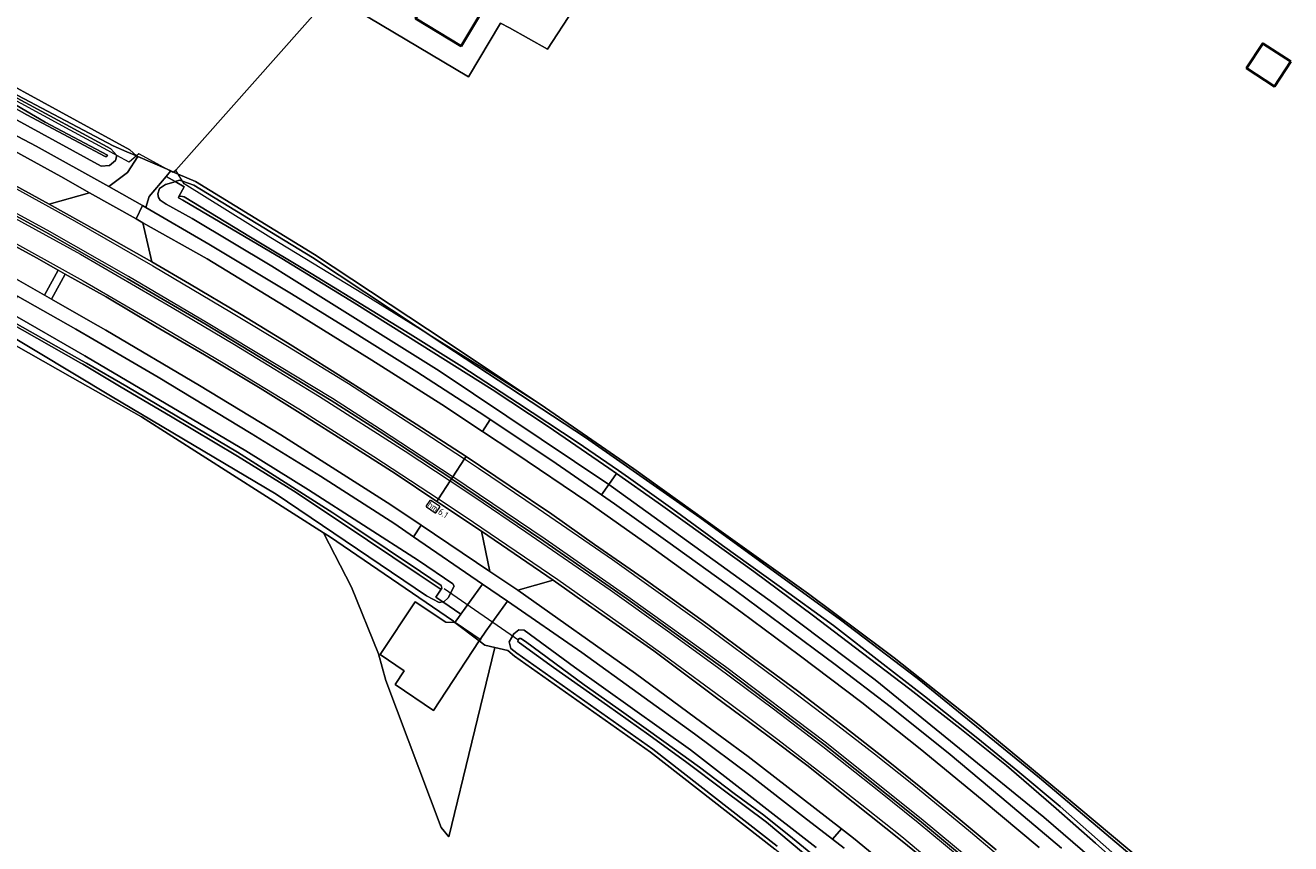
# Model space of a CAD drawing. Header units: metres. Extents: x 178952 to 185583, y 415201 to 419317.
# Tile 77 of 165: x 182564 to 182734, y 416909 to 417019. Entities that reach past the tile are written whole.
import ezdxf
from ezdxf.enums import TextEntityAlignment as Align

# ---------------------------------------------------------------- set-up
doc = ezdxf.new("R2010")
doc.units = ezdxf.units.M
for name, color, linetype, lineweight in [('B-WE-AM-AS_WEG-T18', 1, 'Continuous', 18), ('B-WE-VW-HECTOMETRERING-S', 7, 'Continuous', 25), ('B-XX-FV-GELEIDING_WILDRASTER-G', 253, 'Continuous', 18), ('B-XX-GR-BEPLANTING_CULTUUR_BOSPLANTSOEN-GV', 253, 'Continuous', 18), ('B-XX-IE-TERREINAFSCHEIDING_KUNSTMATIG_HEKWERK_RASTER-G', 253, 'IE-TERREINAFSCHEIDING-KUNSTMATIG', 18), ('B-XX-KW-KUNSTWERK_DUIKER-G', 252, 'Continuous', 18), ('B-XX-OG-BEBOUWING-GV', 252, 'Continuous', 35), ('B-XX-OG-BEBOUWING_SCHUUR-GV', 252, 'Continuous', 35), ('B-XX-OG-TERREIN_CULTUURSCHEIDING-GV', 253, 'Continuous', 18), ('B-XX-OG-TERREIN_ERF-GV', 253, 'Continuous', 18), ('B-XX-OG-WATER_SLOOT-GV', 253, 'Continuous', 18), ('B-XX-OG-WEG-GV', 253, 'Continuous', 18), ('B-XX-VH-VERHARDING_ASFALT-GV', 251, 'Continuous', 18), ('B-XX-VH-VERHARDING_BETONSTRAATSTEEN-GV', 251, 'Continuous', 18), ('B-XX-VH-VERHARDING_STRAATBAKSTEEN-GV', 251, 'Continuous', 18), ('B-XX-VW-MARKERING-G', 253, 'Continuous', 18)]:
    doc.layers.add(name, color=color, linetype=linetype, lineweight=lineweight)
doc.styles.add('NLCS-ISO', font='NLCS-ISO.ttf')
doc.styles.add('NLCS-ISO-M500-T18', font='NLCS-ISO.ttf', dxfattribs={"height": 0.9})
doc.linetypes.add('IE-TERREINAFSCHEIDING-KUNSTMATIG', pattern='A,4,[82,NLCS.SHX,S=0.75,R=90,X=0,Y=0],4,-2', length=10)

# ---------------------------------------------------------------- blocks, each defined once
blk = doc.blocks.new('SVW-HECTOMETERPAAL-SO')
at = {"lineweight": 18}
blk.add_lwpolyline([(-0.71, -0.52), (0.71, -0.52, 0.414214), (0.8, -0.44), (0.8, 0.44, 0.414214), (0.71, 0.52), (-0.71, 0.52, 0.414214), (-0.8, 0.44), (-0.8, -0.44, 0.414214)], format="xyb", close=True, dxfattribs=at)
at = {"lineweight": 18, "style": 'NLCS-ISO'}
blk.add_text('hm', height=0.9, dxfattribs=at).set_placement((0, 0), align=Align.MIDDLE_CENTER)

msp = doc.modelspace()

# ---------------------------------------------------------------- linework, layer by layer
at = {"layer": 'B-XX-FV-GELEIDING_WILDRASTER-G'}
for points in [[(182579.025, 417002.017), (182578.933, 417002.068), (182578.603, 417001.777), (182577.642, 417000.929), (182575.953, 417001.853), (182574.738, 417002.514), (182569.669, 417005.267), (182559.436, 417010.781), (182547.669, 417016.984), (182547.791, 417017.165), (182548.07, 417017.583), (182548.542, 417018.288)], [(182583.209, 416999.717), (182579.025, 417002.017)], [(182721.462, 416900.853), (182714.561, 416906.452), (182703.545, 416915.665), (182692.325, 416924.989), (182680.858, 416934.086), (182679.426, 416935.152), (182669.279, 416942.704), (182657.509, 416951.121), (182645.724, 416959.544), (182644.418, 416960.448), (182633.785, 416967.807), (182626.53, 416972.443), (182609.247, 416983.145), (182596.742, 416990.713), (182585.06, 416997.993), (182584.827, 416998.369), (182584.234, 416999.324), (182583.904, 416999.856), (182583.613, 416999.594), (182583.544, 416999.533), (182583.209, 416999.717)], [(182625.142, 416936.445), (182621.62, 416938.853)]]:
    msp.add_lwpolyline(points, dxfattribs=at)
at = {"layer": 'B-XX-GR-BEPLANTING_CULTUUR_BOSPLANTSOEN-GV'}
msp.add_lwpolyline([(182626.964, 416935.459), (182625.594, 416935.784), (182624.845, 416936.355), (182618.69, 416926.97), (182613.53, 416930.48), (182614.75, 416932.3), (182611.51, 416934.53), (182616.21, 416941.63), (182620.37, 416938.86), (182621.574, 416938.849), (182621.411, 416938.977), (182621.368, 416939.006), (182604.659, 416950.415), (182603.869, 416950.918), (182607.609, 416943.624), (182611.287, 416934.622), (182612.26, 416931.029), (182619.708, 416911.198), (182620.773, 416909.939)], close=True, dxfattribs=at)
at = {"layer": 'B-XX-IE-TERREINAFSCHEIDING_KUNSTMATIG_HEKWERK_RASTER-G', "ltscale": 0.2, "flags": 128}
msp.add_lwpolyline([(182625.594, 416935.784), (182624.845, 416936.355), (182621.578, 416938.849)], dxfattribs=at)
at = {"layer": 'B-XX-KW-KUNSTWERK_DUIKER-G'}
msp.add_lwpolyline([(182620.125, 416943.418), (182630.216, 416936.469)], dxfattribs=at)
at = {"layer": 'B-XX-OG-BEBOUWING-GV'}
msp.add_lwpolyline([(182628.11, 417026.03), (182622.46, 417029.5), (182616.622, 417033.19), (182615.32, 417031.08), (182613.88, 417028.672), (182611.3, 417024.392), (182616.76, 417021.101), (182616.28, 417020.31), (182622.41, 417016.592), (182624.99, 417020.872)], close=True, dxfattribs=at)
at = {"layer": 'B-XX-OG-BEBOUWING_SCHUUR-GV'}
msp.add_lwpolyline([(182734.344, 417014.511), (182730.567, 417016.958), (182728.392, 417013.601), (182732.169, 417011.154)], close=True, dxfattribs=at)
at = {"layer": 'B-XX-OG-TERREIN_CULTUURSCHEIDING-GV'}
msp.add_lwpolyline([(182458.633, 417061.71), (182458.342, 417060.329), (182484.03, 417048.336), (182488.445, 417046.275), (182513.152, 417034.546), (182515.13, 417033.607), (182547.661, 417018.145), (182547.995, 417017.686), (182548.07, 417017.583), (182575.483, 417003.136), (182577.319, 417002.336), (182578.603, 417001.777), (182577.711, 417002.591), (182548.573, 417018.54), (182540.166, 417022.723), (182540.037, 417022.832), (182459.795, 417061.102)], close=True, dxfattribs=at)
for points in [[(182641.014, 417026.829), (182634.075, 417016.2), (182628.961, 417019.047), (182627.737, 417019.695), (182623.396, 417012.466), (182604.887, 417023.525), (182583.904, 416999.856), (182583.613, 416999.594), (182584.234, 416999.324), (182586.569, 416998.307), (182602.623, 416988.5), (182620.376, 416976.744), (182633.785, 416967.807), (182644.418, 416960.448), (182645.724, 416959.544), (182657.509, 416951.121), (182669.279, 416942.704), (182679.426, 416935.152), (182680.858, 416934.086), (182692.325, 416924.989), (182703.545, 416915.665), (182714.561, 416906.452)], [(182702.944, 416789.114), (182714.125, 416831.81), (182721.263, 416858.579), (182721.342, 416858.998), (182721.145, 416859.618), (182720.545, 416860.158), (182720.231, 416860.425), (182715.524, 416864.354), (182699.249, 416879.277), (182686.14, 416890.949), (182664.76, 416908.254), (182647.968, 416921.348), (182629.632, 416934.278), (182628.696, 416935.048), (182626.964, 416935.459), (182620.773, 416909.939), (182619.708, 416911.198), (182612.26, 416931.029), (182611.287, 416934.622), (182607.609, 416943.624), (182603.869, 416950.918), (182579.27, 416966.586), (182569.99, 416971.841), (182556.386, 416979.545)]]:
    msp.add_lwpolyline(points, dxfattribs=at)
at = {"layer": 'B-XX-OG-TERREIN_ERF-GV'}
for points in [[(182611.3, 417024.392), (182613.88, 417028.672), (182615.32, 417031.08), (182616.622, 417033.19), (182622.46, 417029.5), (182628.11, 417026.03), (182624.99, 417020.872), (182622.41, 417016.592), (182616.28, 417020.31), (182616.76, 417021.101)], [(182624.845, 416936.355), (182621.574, 416938.849), (182620.37, 416938.86), (182616.21, 416941.63), (182611.51, 416934.53), (182614.75, 416932.3), (182613.53, 416930.48), (182618.69, 416926.97)]]:
    msp.add_lwpolyline(points, close=True, dxfattribs=at)
msp.add_lwpolyline([(182548.573, 417018.54), (182577.711, 417002.591), (182578.603, 417001.777), (182578.807, 417001.688), (182582.741, 416999.974), (182583.24, 416999.757), (182583.613, 416999.594), (182583.904, 416999.856), (182604.887, 417023.525), (182623.396, 417012.466), (182627.737, 417019.695), (182628.961, 417019.047), (182634.075, 417016.2), (182641.014, 417026.829)], dxfattribs=at)
at = {"layer": 'B-XX-OG-WATER_SLOOT-GV'}
for points in [[(182557.642, 417011.347), (182566.305, 417006.346), (182574.69, 417001.88), (182574.628, 417001.687), (182574.376, 417001.68), (182563.823, 417007.342), (182555.11, 417012.21)], [(182555.11, 417012.21), (182563.823, 417007.342), (182574.376, 417001.68), (182574.628, 417001.687), (182574.69, 417001.88), (182566.305, 417006.346), (182557.642, 417011.347)], [(182555.804, 417010.261), (182573.832, 417000.413), (182574.991, 417000.483), (182575.764, 417001.172), (182575.953, 417001.853), (182575.168, 417002.737), (182562.5, 417009.569)], [(182717.869, 416903.193), (182700.466, 416917.865), (182683.928, 416931.347), (182673.584, 416939.18), (182654.616, 416952.979), (182644.264, 416960.226), (182639.18, 416963.785), (182620.1, 416976.326), (182602.355, 416988.078), (182586.356, 416997.851), (182584.827, 416998.369), (182584.418, 416998.507), (182583.856, 416998.313), (182585.047, 416997.629), (182584.336, 416996.311), (182584.616, 416996.35), (182585.048, 416996.266), (182593.995, 416990.841), (182602.183, 416985.93), (182610.431, 416980.902), (182615.542, 416977.748), (182622.508, 416973.377), (182630.024, 416968.48), (182638.076, 416963.156), (182643.653, 416959.342), (182645.01, 416958.415), (182650.968, 416954.11), (182657.697, 416949.223), (182665.331, 416943.726), (182672.652, 416938.429), (182679.359, 416933.2), (182684.934, 416928.902), (182692.136, 416923.196), (182697.509, 416918.784), (182703.246, 416914.011), (182710.23, 416907.861)], [(182710.23, 416907.861), (182703.246, 416914.011), (182697.509, 416918.784), (182692.136, 416923.196), (182684.934, 416928.902), (182679.359, 416933.2), (182672.652, 416938.429), (182665.331, 416943.726), (182657.697, 416949.223), (182650.968, 416954.11), (182645.01, 416958.415), (182643.653, 416959.342), (182638.076, 416963.156), (182630.024, 416968.48), (182622.508, 416973.377), (182615.542, 416977.748), (182610.431, 416980.902), (182602.183, 416985.93), (182593.995, 416990.841), (182585.048, 416996.266), (182584.616, 416996.35), (182584.336, 416996.311), (182584.3, 416996.127), (182584.889, 416995.799), (182598.231, 416987.923), (182607.977, 416981.963), (182615.207, 416977.413), (182626.601, 416970.261), (182634.164, 416965.259), (182642.35, 416959.637), (182643.363, 416958.924), (182648.982, 416954.967), (182655.334, 416950.419), (182661.923, 416945.73), (182669.95, 416939.721), (182675.467, 416935.571), (182682.937, 416929.864), (182689.697, 416924.584), (182695.992, 416919.523), (182702.706, 416913.724), (182708.025, 416909.052), (182714.725, 416903.105)], [(182554.281, 416981.902), (182570.261, 416972.321), (182575.1, 416969.42), (182597.455, 416956.152), (182617.728, 416942.445), (182619.441, 416941.539), (182619.956, 416941.612), (182618.998, 416942.272), (182619.792, 416943.45), (182619.569, 416943.372), (182616.772, 416945.28), (182606.22, 416952.342), (182599.793, 416956.599), (182592.262, 416961.253), (182583.221, 416966.669), (182576.569, 416970.561), (182571.383, 416973.665), (182571.11, 416973.819), (182559.204, 416980.545)], [(182559.204, 416980.545), (182571.11, 416973.819), (182571.383, 416973.665), (182576.569, 416970.561), (182583.221, 416966.669), (182592.262, 416961.253), (182599.793, 416956.599), (182606.22, 416952.342), (182616.772, 416945.28), (182619.569, 416943.372), (182619.792, 416943.45), (182619.723, 416943.848), (182616.944, 416945.704), (182608.093, 416951.657), (182605.1, 416953.631), (182592.243, 416961.797), (182577.305, 416970.69), (182571.887, 416973.802), (182571.29, 416974.138), (182561.493, 416979.662)], [(182714.725, 416903.105), (182708.025, 416909.052), (182702.706, 416913.724), (182695.992, 416919.523), (182689.697, 416924.584), (182682.937, 416929.864), (182675.467, 416935.571), (182669.95, 416939.721), (182661.923, 416945.73), (182655.334, 416950.419), (182648.982, 416954.967), (182643.363, 416958.924), (182642.331, 416957.432), (182642.968, 416957.004), (182664.594, 416941.421), (182678.259, 416931.109), (182701.059, 416912.575), (182716.359, 416899.37)], [(182670.319, 416908.495), (182653.375, 416921.669), (182637.724, 416932.822), (182630.932, 416937.808), (182630.218, 416937.849), (182629.506, 416937.317), (182628.918, 416936.216), (182629.141, 416935.33), (182629.935, 416934.676), (182648.266, 416921.75), (182665.071, 416908.646)], [(182668.617, 416907.739), (182663.629, 416911.886), (182657.771, 416916.254), (182652.883, 416919.943), (182647.726, 416923.672), (182642.169, 416927.621), (182634.86, 416932.743), (182630.301, 416936.091), (182630.089, 416936.285), (182630.111, 416936.511), (182630.225, 416936.673), (182630.452, 416936.696), (182631.082, 416936.267), (182639.007, 416930.43), (182644.066, 416926.878), (182649.786, 416922.791), (182654.6, 416919.331), (182659.252, 416915.756), (182663.241, 416912.835), (182667.105, 416909.721), (182671.105, 416906.504)]]:
    msp.add_lwpolyline(points, dxfattribs=at)
for points in [[(182584.336, 416996.311), (182585.047, 416997.629), (182583.856, 416998.313), (182583.659, 416998.246), (182582.542, 416997.938), (182581.719, 416997.378), (182581.475, 416996.681), (182581.598, 416996.15), (182581.813, 416995.831), (182582.64, 416995.27), (182586.114, 416993.323), (182596.877, 416986.906), (182599.172, 416985.471), (182619.438, 416972.792), (182642.331, 416957.432), (182643.363, 416958.924), (182642.35, 416959.637), (182634.164, 416965.259), (182626.601, 416970.261), (182615.207, 416977.413), (182607.977, 416981.963), (182598.231, 416987.923), (182584.889, 416995.799), (182584.3, 416996.127)], [(182561.336, 416980.753), (182560.896, 416979.999), (182561.493, 416979.662), (182571.29, 416974.138), (182571.887, 416973.802), (182577.305, 416970.69), (182592.243, 416961.797), (182605.1, 416953.631), (182608.093, 416951.657), (182616.944, 416945.704), (182619.723, 416943.848), (182619.792, 416943.45), (182618.998, 416942.272), (182619.956, 416941.612), (182620.062, 416941.627), (182620.659, 416942.167), (182621.499, 416943.716), (182621.28, 416944.073), (182616.661, 416947.195), (182601.807, 416956.721), (182593.357, 416961.984), (182571.879, 416974.68), (182571.667, 416974.803)], [(182671.612, 416905.339), (182671.982, 416905.797), (182671.105, 416906.504), (182667.105, 416909.721), (182663.241, 416912.835), (182659.252, 416915.756), (182654.6, 416919.331), (182649.786, 416922.791), (182644.066, 416926.878), (182639.007, 416930.43), (182631.082, 416936.267), (182630.452, 416936.696), (182630.225, 416936.673), (182630.111, 416936.511), (182630.089, 416936.285), (182630.301, 416936.091), (182634.86, 416932.743), (182642.169, 416927.621), (182647.726, 416923.672), (182652.883, 416919.943), (182657.771, 416916.254), (182663.629, 416911.886), (182668.617, 416907.739)]]:
    msp.add_lwpolyline(points, close=True, dxfattribs=at)
at = {"layer": 'B-XX-OG-WEG-GV'}
for points in [[(182555.927, 417007.89), (182565.068, 417003.089), (182574.905, 416997.642), (182577.381, 416999.524), (182578.807, 417001.688), (182578.603, 417001.777), (182577.319, 417002.336), (182575.483, 417003.136), (182548.07, 417017.583)], [(182562.5, 417009.569), (182575.168, 417002.737), (182575.953, 417001.853), (182575.764, 417001.172), (182574.991, 417000.483), (182573.832, 417000.413), (182555.804, 417010.261)], [(182559.409, 416999.321), (182566.819, 416995.283), (182572.29, 416996.787), (182568.419, 416999.025), (182562.116, 417002.466)], [(182714.561, 416906.452), (182703.545, 416915.665), (182692.325, 416924.989), (182680.858, 416934.086), (182679.426, 416935.152), (182669.279, 416942.704), (182657.509, 416951.121), (182645.724, 416959.544), (182644.418, 416960.448), (182633.785, 416967.807), (182620.376, 416976.744), (182602.623, 416988.5), (182586.569, 416998.307), (182584.234, 416999.324), (182583.613, 416999.594), (182583.24, 416999.757), (182583.209, 416999.717), (182582.624, 416999.021), (182583.856, 416998.313), (182584.418, 416998.507), (182584.827, 416998.369), (182586.356, 416997.851), (182602.355, 416988.078), (182620.1, 416976.326), (182639.18, 416963.785), (182644.264, 416960.226), (182654.616, 416952.979), (182673.584, 416939.18), (182683.928, 416931.347), (182700.466, 416917.865), (182717.869, 416903.193)], [(182700.396, 416908.487), (182692.705, 416914.914), (182684.347, 416921.81), (182676.487, 416928.064), (182668.031, 416934.449), (182660.174, 416940.258), (182647.782, 416949.204), (182639.493, 416955.065), (182629.647, 416961.703), (182625.298, 416964.598), (182619.798, 416968.258), (182610.387, 416974.21), (182599.587, 416980.924), (182588.13, 416987.887), (182579.464, 416992.773), (182580.67, 416987.473), (182585.769, 416984.53), (182592.756, 416980.368), (182598.999, 416976.547), (182605.006, 416972.794), (182610.912, 416969.069), (182616.361, 416965.604), (182623.079, 416961.248), (182629.041, 416957.216), (182634.657, 416953.445), (182640.393, 416949.379), (182646.977, 416944.798), (182655.714, 416938.568), (182661.885, 416933.982), (182667.795, 416929.595), (182674.202, 416924.695), (182679.579, 416920.489), (182684.678, 416916.384), (182689.489, 416912.454), (182694.607, 416908.184)], [(182556.386, 416979.545), (182569.99, 416971.841), (182579.27, 416966.586), (182603.869, 416950.918), (182604.659, 416950.415), (182621.368, 416939.006), (182621.411, 416938.977), (182621.574, 416938.849), (182622.05, 416939.507), (182622.369, 416939.951), (182619.956, 416941.612), (182619.441, 416941.539), (182617.728, 416942.445), (182597.455, 416956.152), (182575.1, 416969.42), (182570.261, 416972.321), (182554.281, 416981.902)], [(182716.359, 416899.37), (182701.059, 416912.575), (182678.259, 416931.109), (182664.594, 416941.421), (182642.968, 416957.004), (182642.331, 416957.432), (182641.372, 416956.046), (182643.115, 416954.835), (182650.303, 416949.707), (182659.429, 416943.147), (182665.735, 416938.484), (182672.863, 416933.181), (182680.283, 416927.488), (182688.121, 416921.268), (182695.387, 416915.183), (182703.43, 416908.395)], [(182687.911, 416904.465), (182681.91, 416909.331), (182675.313, 416914.619), (182669.039, 416919.569), (182663.608, 416923.702), (182656.709, 416928.828), (182648.434, 416934.998), (182639.597, 416941.18), (182634.855, 416944.54), (182630.057, 416943.179), (182645.962, 416931.974), (182654.053, 416925.983), (182661.133, 416920.741), (182673.727, 416911.003), (182675.366, 416909.736), (182684.967, 416901.81)], [(182674.079, 416908.387), (182672.511, 416909.605), (182668.632, 416912.618), (182661.494, 416918.139), (182653.903, 416923.799), (182638.707, 416934.791), (182628.684, 416941.709), (182625.77, 416937.645), (182625.582, 416937.383), (182624.845, 416936.355), (182625.594, 416935.784), (182626.964, 416935.459), (182628.696, 416935.048), (182629.632, 416934.278), (182647.968, 416921.348), (182664.76, 416908.254)], [(182665.071, 416908.646), (182648.266, 416921.75), (182629.935, 416934.676), (182629.141, 416935.33), (182628.918, 416936.216), (182629.506, 416937.317), (182630.218, 416937.849), (182630.932, 416937.808), (182637.724, 416932.822), (182653.375, 416921.669), (182670.319, 416908.495)]]:
    msp.add_lwpolyline(points, dxfattribs=at)
for points in [[(182532.989, 417004.82), (182531.178, 417005.723), (182522.57, 417009.913), (182514.708, 417013.778), (182509.27, 417011.993), (182516.211, 417008.646), (182526.24, 417003.809), (182531.255, 417001.302), (182541.001, 416996.431), (182545.432, 416994.103), (182560.936, 416985.958), (182562.091, 416985.352), (182566.215, 416982.997), (182568.029, 416986.354), (182565.116, 416988.016), (182560.365, 416990.645), (182550.643, 416995.836), (182540.086, 417001.283)], [(182586.114, 416993.323), (182582.64, 416995.27), (182581.813, 416995.831), (182581.598, 416996.15), (182581.475, 416996.681), (182581.719, 416997.378), (182582.542, 416997.938), (182583.659, 416998.246), (182583.856, 416998.313), (182582.624, 416999.021), (182580.339, 416996.302), (182579.888, 416994.833), (182588.371, 416989.884), (182599.551, 416983.195), (182607.045, 416978.536), (182616.442, 416972.637), (182625.612, 416966.705), (182626.354, 416966.213), (182634.654, 416960.711), (182641.372, 416956.046), (182642.331, 416957.432), (182619.438, 416972.792), (182599.172, 416985.471), (182596.877, 416986.906)], [(182568.982, 416985.812), (182567.157, 416982.46), (182572.409, 416979.461), (182574.483, 416978.278), (182587.115, 416970.798), (182598.101, 416964.142), (182612.947, 416954.716), (182617.037, 416951.965), (182626.309, 416945.728), (182625.183, 416951.136), (182619.131, 416955.167), (182613.496, 416958.921), (182606.673, 416963.317), (182601.407, 416966.615), (182595.31, 416970.437), (182587.81, 416974.951), (182581.247, 416978.779), (182574.519, 416982.749)], [(182562.558, 416982.845), (182561.336, 416980.753), (182571.667, 416974.803), (182571.879, 416974.68), (182593.357, 416961.984), (182601.807, 416956.721), (182616.661, 416947.195), (182621.28, 416944.073), (182621.499, 416943.716), (182620.659, 416942.167), (182620.062, 416941.627), (182619.956, 416941.612), (182622.369, 416939.951), (182625.285, 416944.014), (182616.012, 416950.397), (182613.493, 416952.131), (182603.461, 416958.59), (182594.108, 416964.328), (182581.555, 416971.947), (182572.903, 416976.985), (182570.43, 416978.425)]]:
    msp.add_lwpolyline(points, close=True, dxfattribs=at)
at = {"layer": 'B-XX-VH-VERHARDING_ASFALT-GV'}
for points in [[(182562.116, 417002.466), (182568.419, 416999.025), (182572.29, 416996.787), (182578.55, 416993.285), (182579.446, 416995.082), (182574.905, 416997.642), (182565.068, 417003.089), (182555.927, 417007.89)], [(182555.787, 416997.239), (182566.398, 416991.473), (182577.379, 416985.259), (182587.912, 416979.062), (182597.54, 416973.256), (182604.884, 416968.771), (182611.365, 416964.628), (182621.019, 416958.295), (182621.128, 416958.221), (182621.298, 416958.481), (182622.885, 416960.908), (182623.079, 416961.248), (182616.361, 416965.604), (182610.912, 416969.069), (182605.006, 416972.794), (182598.999, 416976.547), (182592.756, 416980.368), (182585.769, 416984.53), (182580.67, 416987.473), (182573.428, 416991.586), (182566.819, 416995.283), (182559.409, 416999.321)], [(182560.365, 416990.645), (182565.116, 416988.016), (182568.029, 416986.354), (182568.982, 416985.812), (182574.519, 416982.749), (182581.247, 416978.779), (182587.81, 416974.951), (182595.31, 416970.437), (182601.407, 416966.615), (182606.673, 416963.317), (182613.496, 416958.921), (182619.131, 416955.167), (182619.349, 416955.5), (182620.944, 416957.939), (182621.128, 416958.221), (182621.019, 416958.295), (182611.365, 416964.628), (182604.884, 416968.771), (182597.54, 416973.256), (182587.912, 416979.062), (182577.379, 416985.259), (182566.398, 416991.473), (182555.787, 416997.239)], [(182703.43, 416908.395), (182695.387, 416915.183), (182688.121, 416921.268), (182680.283, 416927.488), (182672.863, 416933.181), (182665.735, 416938.484), (182659.429, 416943.147), (182650.303, 416949.707), (182643.115, 416954.835), (182641.372, 416956.046), (182634.654, 416960.711), (182626.354, 416966.213), (182625.298, 416964.598), (182629.647, 416961.703), (182639.493, 416955.065), (182647.782, 416949.204), (182660.174, 416940.258), (182668.031, 416934.449), (182676.487, 416928.064), (182684.347, 416921.81), (182692.705, 416914.914), (182700.396, 416908.487)], [(182694.607, 416908.184), (182689.489, 416912.454), (182684.678, 416916.384), (182679.579, 416920.489), (182674.202, 416924.695), (182667.795, 416929.595), (182661.885, 416933.982), (182655.714, 416938.568), (182646.977, 416944.798), (182640.393, 416949.379), (182634.657, 416953.445), (182629.041, 416957.216), (182623.079, 416961.248), (182622.885, 416960.908), (182621.298, 416958.481), (182621.128, 416958.221), (182633.569, 416949.805), (182644.749, 416942.055), (182657.888, 416932.593), (182671.355, 416922.435), (182684.281, 416912.125), (182695.383, 416902.88)], [(182695.383, 416902.88), (182684.281, 416912.125), (182671.355, 416922.435), (182657.888, 416932.593), (182644.749, 416942.055), (182633.569, 416949.805), (182621.128, 416958.221), (182620.944, 416957.939), (182619.349, 416955.5), (182619.131, 416955.167), (182625.183, 416951.136), (182634.855, 416944.54), (182639.597, 416941.18), (182648.434, 416934.998), (182656.709, 416928.828), (182663.608, 416923.702), (182669.039, 416919.569), (182675.313, 416914.619), (182681.91, 416909.331), (182687.911, 416904.465)], [(182684.967, 416901.81), (182675.366, 416909.736), (182673.727, 416911.003), (182672.511, 416909.605), (182674.079, 416908.387)]]:
    msp.add_lwpolyline(points, dxfattribs=at)
for points in [[(182579.888, 416994.833), (182579.446, 416995.082), (182578.55, 416993.285), (182579.464, 416992.773), (182588.13, 416987.887), (182599.587, 416980.924), (182610.387, 416974.21), (182619.798, 416968.258), (182625.298, 416964.598), (182626.354, 416966.213), (182625.612, 416966.705), (182616.442, 416972.637), (182607.045, 416978.536), (182599.551, 416983.195), (182588.371, 416989.884)], [(182567.157, 416982.46), (182566.215, 416982.997), (182562.091, 416985.352), (182560.936, 416985.958), (182545.432, 416994.103), (182544.622, 416992.479), (182548.19, 416990.613), (182560.522, 416983.988), (182562.558, 416982.845), (182570.43, 416978.425), (182572.903, 416976.985), (182581.555, 416971.947), (182594.108, 416964.328), (182603.461, 416958.59), (182613.493, 416952.131), (182616.012, 416950.397), (182617.037, 416951.965), (182612.947, 416954.716), (182598.101, 416964.142), (182587.115, 416970.798), (182574.483, 416978.278), (182572.409, 416979.461)], [(182630.057, 416943.179), (182626.309, 416945.728), (182617.037, 416951.965), (182616.012, 416950.397), (182625.285, 416944.014), (182628.684, 416941.709), (182638.707, 416934.791), (182653.903, 416923.799), (182661.494, 416918.139), (182668.632, 416912.618), (182672.511, 416909.605), (182673.727, 416911.003), (182661.133, 416920.741), (182654.053, 416925.983), (182645.962, 416931.974)]]:
    msp.add_lwpolyline(points, close=True, dxfattribs=at)
at = {"layer": 'B-XX-VH-VERHARDING_BETONSTRAATSTEEN-GV'}
msp.add_lwpolyline([(182568.982, 416985.812), (182568.029, 416986.354), (182566.215, 416982.997), (182567.157, 416982.46)], close=True, dxfattribs=at)
at = {"layer": 'B-XX-VH-VERHARDING_STRAATBAKSTEEN-GV'}
for points in [[(182582.624, 416999.021), (182583.209, 416999.717), (182583.24, 416999.757), (182582.741, 416999.974), (182578.807, 417001.688), (182577.381, 416999.524), (182574.905, 416997.642), (182579.446, 416995.082), (182579.888, 416994.833), (182580.339, 416996.302)], [(182578.55, 416993.285), (182572.29, 416996.787), (182566.819, 416995.283), (182573.428, 416991.586), (182580.67, 416987.473), (182579.464, 416992.773)], [(182625.183, 416951.136), (182626.309, 416945.728), (182630.057, 416943.179), (182634.855, 416944.54)], [(182628.684, 416941.709), (182625.285, 416944.014), (182622.369, 416939.951), (182622.05, 416939.507), (182621.574, 416938.849), (182624.845, 416936.355), (182625.582, 416937.383), (182625.77, 416937.645)]]:
    msp.add_lwpolyline(points, close=True, dxfattribs=at)
at = {"layer": 'B-XX-VW-MARKERING-G'}
for points in [[(182695.583, 416903.117), (182684.477, 416912.365), (182671.545, 416922.68), (182658.072, 416932.843), (182644.928, 416942.309), (182633.744, 416950.061), (182621.298, 416958.481), (182621.191, 416958.553), (182611.533, 416964.888), (182605.048, 416969.034), (182597.701, 416973.521), (182588.071, 416979.329), (182577.534, 416985.527), (182566.548, 416991.744), (182555.933, 416997.513)], [(182561.913, 416997.603), (182570.235, 416993), (182580.837, 416986.966), (182591.443, 416980.657), (182598.996, 416976.136), (182607.229, 416971.087), (182617.294, 416964.561), (182622.885, 416960.908), (182624.781, 416959.669), (182632.826, 416954.235), (182642.842, 416947.329), (182654.863, 416938.728), (182664.807, 416931.365), (182673.254, 416924.936), (182678.201, 416921.122), (182683.216, 416917.108), (182691.131, 416910.592), (182697.532, 416905.178)], [(182561.709, 416993.647), (182571.052, 416988.515), (182583.409, 416981.347), (182591.819, 416976.327), (182603.311, 416969.343), (182614.874, 416961.952), (182620.944, 416957.939), (182624.251, 416955.753), (182631.166, 416951.073), (182642.505, 416943.228), (182650.243, 416937.729), (182657.017, 416932.817), (182664.55, 416927.17), (182671.207, 416922.101), (182678.782, 416916.133), (182684.072, 416911.849), (182689.618, 416907.274)], [(182559.964, 416991.289), (182571.415, 416984.944), (182581.649, 416978.997), (182590.312, 416973.869), (182600.533, 416967.649), (182610.631, 416961.216), (182619.349, 416955.5), (182622.957, 416953.134), (182635.479, 416944.615), (182645.113, 416937.783), (182649.809, 416934.429), (182658.508, 416928.032), (182665.129, 416923.053), (182672.479, 416917.404), (182677.096, 416913.734), (182681.896, 416909.953), (182686.383, 416906.18), (182690.986, 416902.336), (182697.684, 416896.573), (182698.783, 416895.618), (182701.34, 416893.396), (182709.125, 416886.553), (182719.128, 416877.426), (182726.601, 416870.322)]]:
    msp.add_lwpolyline(points, dxfattribs=at)

# ---------------------------------------------------------------- block references
at = {"layer": 'B-WE-VW-HECTOMETRERING-S', "rotation": 325.9512182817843}
msp.add_blockref('SVW-HECTOMETERPAAL-SO', (182618.626, 416954.479, 10.314), dxfattribs=at)

# ---------------------------------------------------------------- texts
at = {"layer": 'B-WE-AM-AS_WEG-T18', "style": 'NLCS-ISO-M500-T18'}
msp.add_text('6.1', height=0.9, rotation=325.95122, dxfattribs=at).set_placement((182619.997, 416953.562), align=Align.MIDDLE)

doc.saveas('drawing.dxf')
